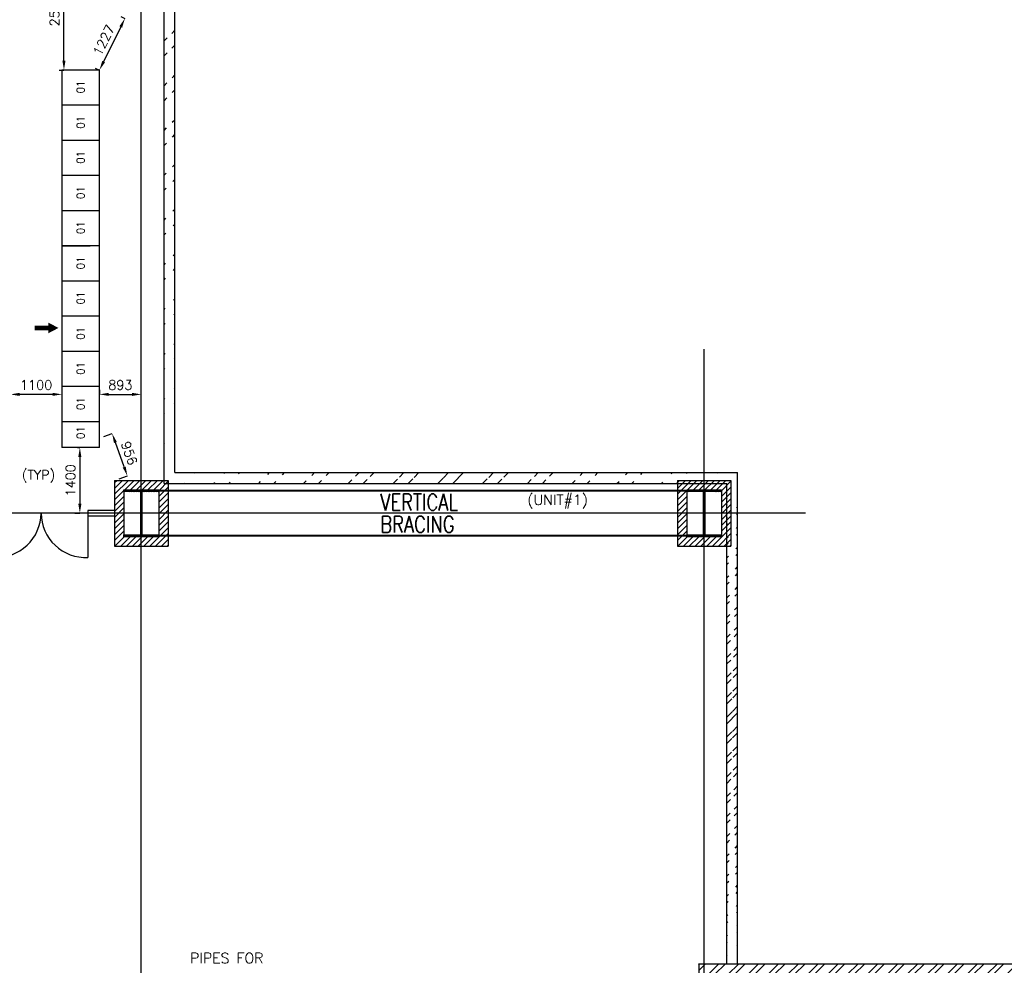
# Model space of a CAD drawing. Extents: x 361682 to 759535, y 756798 to 1113679.
# Tile 15 of 80: x 441333 to 462327, y 957016 to 977183. Entities that reach past the tile are written whole.
import ezdxf

# ---------------------------------------------------------------- set-up
doc = ezdxf.new("R2010")
doc.units = 0
doc.header["$LTSCALE"] = 700
doc.header["$MEASUREMENT"] = 0
doc.header["$PDMODE"] = 2
doc.header["$PDSIZE"] = -1
doc.linetypes.add('CENTER', pattern=[2, 1.25, -0.25, 0.25, -0.25])
doc.layers.get('0').update_dxf_attribs({"linetype": 'CONTINUOUS'})
doc.layers.get('DEFPOINTS').update_dxf_attribs({"linetype": 'CONTINUOUS'})
for name, color, linetype in [('BRACING', 7, 'CONTINUOUS'), ('CEN', 2, 'CENTER'), ('COL', 1, 'CONTINUOUS'), ('GRID', 9, 'CONTINUOUS'), ('PH Plan', 7, 'CONTINUOUS'), ('PNL', 6, 'CONTINUOUS'), ('PNLDIM', 6, 'CONTINUOUS'), ('PNLTXT', 2, 'CONTINUOUS'), ('TEXT', 4, 'CONTINUOUS'), ('WALL', 7, 'CONTINUOUS')]:
    doc.layers.add(name, color=color, linetype=linetype)
doc.styles.add('ROMANS', font='romans.shx')
doc.dimstyles.new('STANDARD$0', dxfattribs={"dimtxt": 200, "dimasz": 200, "dimexe": 0, "dimexo": 100, "dimgap": 100, "dimtad": 1, "dimdec": 0, "dimzin": 0, "dimdsep": 46, "dimtxsty": 'ROMANS', "dimcen": 0.09, "dimclrd": 256, "dimclre": 256, "dimclrt": 256, "dimadec": 0, "dimazin": 0, "dimtfac": 1, "dimtdec": 0, "dimtmove": 0, "dimatfit": 3, "dimfxl": 1, "dimtolj": 1, "dimtzin": 0, "dimlwd": -1, "dimlwe": -1, "dimarcsym": 0})
pattern_1 = [(45, (674584.37, 149946.12), (-212.13203, 212.13203), []), (45, (674725.8, 149946.12), (-212.13203, 212.13203), [])]
pattern_2 = [(45, (262751.2, 818932.3), (-477.297, 477.297), []), (45, (263069.36, 818932.3), (-477.297, 477.297), [])]

# ---------------------------------------------------------------- blocks, each defined once
blk = doc.blocks.new('D-ROW COLUMN')
at = {"layer": 'COL'}
h = blk.add_hatch(dxfattribs=at)
h.set_pattern_fill('ANSI31', color=256, scale=200, angle=180, style=0)
h.set_pattern_definition([(225, (-560004.63, -115195.517), (17.6776695, -17.6776695), [])])
h.paths.add_polyline_path([(370, 500), (0, 500), (0, 460), (14, 460), (370, 460)])
h.paths.add_polyline_path([(0, 500), (-370, 500), (-370, 460), (0, 460)])
h.paths.add_polyline_path([(14, 460), (0, 460), (0, 0), (14, 0)])
h.paths.add_polyline_path([(0, 460), (-14, 460), (-14, 0), (0, 0)])
h.paths.add_polyline_path([(14, 0), (0, 0), (0, -460), (14, -460)])
h.paths.add_polyline_path([(0, 0), (-14, 0), (-14, -460), (0, -460)])
h.paths.add_polyline_path([(370, -460), (0, -460), (0, -500), (370, -500)])
h.paths.add_polyline_path([(0, -460), (-14, -460), (-370, -460), (-370, -500), (0, -500)])
at = {"layer": 'CEN'}
for p, q in [((0, 500), (0, -500)), ((192, 0), (-192, 0))]:
    blk.add_line(p, q, dxfattribs=at)
at = {"layer": 'COL'}
for points in [[(-370, 500), (370, 500), (370, 460), (-370, 460)], [(-14, 460), (14, 460), (14, -460), (-14, -460)], [(-370, -460), (370, -460), (370, -500), (-370, -500)]]:
    blk.add_lwpolyline(points, close=True, dxfattribs=at)
blk = doc.blocks.new('*D1113')
at = {"layer": 'DEFPOINTS', "color": 0, "transparency": 16777216}
for p in [(442669, 968058), (442409, 966658), (442616, 966658)]:
    blk.add_point(p, dxfattribs=at)
at = {"layer": 'PNLDIM', "transparency": 16777216}
for p, q in [((442569, 968058), (442616, 968058)), ((442616, 967858), (442616, 966858)), ((442509, 966658), (442616, 966658))]:
    blk.add_line(p, q, dxfattribs=at)
for points in [[(442583, 967858), (442649, 967858), (442616, 968058)], [(442583, 966858), (442649, 966858), (442616, 966658)]]:
    blk.add_solid(points, dxfattribs=at)
at = {"layer": 'PNLDIM', "transparency": 16777216, "insert": (442416, 967358), "char_height": 200, "attachment_point": 5, "rotation": 90, "style": 'ROMANS'}
blk.add_mtext('\\A1;1400', dxfattribs=at)
blk = doc.blocks.new('*D1114')
at = {"layer": 'DEFPOINTS', "color": 0, "transparency": 16777216}
for p in [(443034, 969192), (443927, 969192), (443927, 968892)]:
    blk.add_point(p, dxfattribs=at)
at = {"layer": 'PNLDIM', "transparency": 16777216}
for p, q in [((443034, 969292), (443034, 969192)), ((443234, 969192), (443727, 969192)), ((443927, 968992), (443927, 969192))]:
    blk.add_line(p, q, dxfattribs=at)
for points in [[(443234, 969225), (443234, 969159), (443034, 969192)], [(443727, 969225), (443727, 969159), (443927, 969192)]]:
    blk.add_solid(points, dxfattribs=at)
at = {"layer": 'PNLDIM', "transparency": 16777216, "insert": (443480, 969392), "char_height": 200, "attachment_point": 5, "style": 'ROMANS'}
blk.add_mtext('\\A1;893', dxfattribs=at)
blk = doc.blocks.new('*D1115')
at = {"layer": 'DEFPOINTS', "color": 0, "transparency": 16777216}
for p in [(441134, 969192), (441134, 969192), (442234, 969192)]:
    blk.add_point(p, dxfattribs=at)
at = {"layer": 'PNLDIM', "transparency": 16777216}
for p, q in [((441134, 969292), (441134, 969192)), ((442034, 969192), (441334, 969192)), ((442234, 969292), (442234, 969192))]:
    blk.add_line(p, q, dxfattribs=at)
for points in [[(441334, 969225), (441334, 969159), (441134, 969192)], [(442034, 969225), (442034, 969159), (442234, 969192)]]:
    blk.add_solid(points, dxfattribs=at)
at = {"layer": 'PNLDIM', "transparency": 16777216, "insert": (441684, 969392), "char_height": 200, "attachment_point": 5, "style": 'ROMANS'}
blk.add_mtext('\\A1;1100', dxfattribs=at)
blk = doc.blocks.new('*D1126')
at = {"layer": 'DEFPOINTS', "color": 0, "transparency": 16777216}
for p in [(442027, 978658), (442277, 978658), (442277, 976108)]:
    blk.add_point(p, dxfattribs=at)
at = {"layer": 'PNLDIM', "transparency": 16777216}
for p, q in [((442127, 978658), (442277, 978658)), ((442277, 976308), (442277, 978458)), ((442177, 976108), (442277, 976108))]:
    blk.add_line(p, q, dxfattribs=at)
for points in [[(442244, 978458), (442310, 978458), (442277, 978658)], [(442244, 976308), (442310, 976308), (442277, 976108)]]:
    blk.add_solid(points, dxfattribs=at)
at = {"layer": 'PNLDIM', "transparency": 16777216, "insert": (442077, 977383), "char_height": 200, "attachment_point": 5, "rotation": 90, "style": 'ROMANS'}
blk.add_mtext('\\A1;2550', dxfattribs=at)
blk = doc.blocks.new('*D1128')
at = {"layer": 'DEFPOINTS', "color": 0, "transparency": 16777216}
for p in [(442669, 968058), (442409, 966658), (442616, 966658)]:
    blk.add_point(p, dxfattribs=at)
at = {"layer": 'PNLDIM', "transparency": 16777216}
for p, q in [((442569, 968058), (442616, 968058)), ((442616, 967858), (442616, 966858)), ((442509, 966658), (442616, 966658))]:
    blk.add_line(p, q, dxfattribs=at)
for points in [[(442583, 967858), (442649, 967858), (442616, 968058)], [(442583, 966858), (442649, 966858), (442616, 966658)]]:
    blk.add_solid(points, dxfattribs=at)
at = {"layer": 'PNLDIM', "transparency": 16777216, "insert": (442416, 967358), "char_height": 200, "attachment_point": 5, "rotation": 90, "style": 'ROMANS'}
blk.add_mtext('\\A1;1400', dxfattribs=at)
blk = doc.blocks.new('*D1129')
at = {"layer": 'DEFPOINTS', "color": 0, "transparency": 16777216}
for p in [(443034, 968258), (443306, 968355), (443357, 967358)]:
    blk.add_point(p, dxfattribs=at)
at = {"layer": 'PNLDIM', "transparency": 16777216}
for p, q in [((443128, 968291), (443306, 968355)), ((443562, 967644), (443374, 968167)), ((443451, 967391), (443629, 967455))]:
    blk.add_line(p, q, dxfattribs=at)
for points in [[(443405, 968178), (443343, 968156), (443306, 968355)], [(443593, 967655), (443530, 967632), (443629, 967455)]]:
    blk.add_solid(points, dxfattribs=at)
at = {"layer": 'PNLDIM', "transparency": 16777216, "insert": (443669, 967938), "char_height": 200, "attachment_point": 5, "rotation": 289.7425, "style": 'ROMANS'}
blk.add_mtext('\\A1;956', dxfattribs=at)
blk = doc.blocks.new('*D1159')
at = {"layer": 'DEFPOINTS', "color": 0, "transparency": 16777216}
for p in [(443577, 977208), (443034, 976108), (443034, 976108)]:
    blk.add_point(p, dxfattribs=at)
at = {"layer": 'PNLDIM', "transparency": 16777216}
for p, q in [((443487, 977252), (443577, 977208)), ((443488, 977028), (443122, 976287)), ((442944, 976152), (443034, 976108))]:
    blk.add_line(p, q, dxfattribs=at)
for points in [[(443459, 977043), (443518, 977014), (443577, 977208)], [(443093, 976302), (443152, 976272), (443034, 976108)]]:
    blk.add_solid(points, dxfattribs=at)
at = {"layer": 'PNLDIM', "transparency": 16777216, "insert": (443126, 976746), "char_height": 200, "attachment_point": 5, "rotation": 63.7274, "style": 'ROMANS'}
blk.add_mtext('\\A1;1227', dxfattribs=at)

msp = doc.modelspace()

# ---------------------------------------------------------------- hatches: boundary and pattern name
h = msp.add_hatch()
h.set_pattern_fill('ANSI32', color=256, scale=1800, style=0)
h.set_pattern_definition(pattern_2)
edge = h.paths.add_edge_path()
edge.add_line((444411.9, 967292.6), (444411.9, 999292.6))
edge.add_line((444641.9, 967522.6), (444641.9, 999522.6))
h = msp.add_hatch()
h.set_pattern_fill('ANSI32', color=256, scale=1800, style=0)
h.set_pattern_definition(pattern_2)
edge = h.paths.add_edge_path()
edge.add_line((444641.9, 967522.6), (456641.9, 967522.6))
edge.add_line((444411.9, 967292.6), (456411.9, 967292.6))
h = msp.add_hatch()
h.set_pattern_fill('ANSI32', scale=800, style=0)
h.set_pattern_definition(pattern_1)
edge = h.paths.add_edge_path()
edge.add_line((456411.9, 957047.6), (456411.9, 967292.6))
edge.add_line((456641.9, 957047.6), (456641.9, 967522.6))
h = msp.add_hatch()
h.set_pattern_fill('ANSI31', color=6, scale=700, style=0)
h.set_pattern_definition([(45, (882534.36, 140343.81), (-61.871843, 61.871843), [])])
h.paths.add_polyline_path([(444496.9, 966542.6), (444296.9, 966542.6), (444296.9, 966157.6), (443984.4, 966157.6), (443984.4, 965957.6), (444496.9, 965957.6)])
h.paths.add_polyline_path([(443869.4, 966157.6), (443556.9, 966157.6), (443556.9, 966197.6), (443556.9, 966542.6), (443356.9, 966542.6), (443356.9, 965957.6), (443869.4, 965957.6)])
h.paths.add_polyline_path([(443556.9, 966657.6), (443356.9, 966657.6), (443356.9, 966542.6), (443556.9, 966542.6)])
h.paths.add_polyline_path([(443556.9, 966772.6), (443356.9, 966772.6), (443356.9, 966657.6), (443556.9, 966657.6)])
h.paths.add_polyline_path([(444496.9, 966772.6), (444296.9, 966772.6), (444296.9, 966657.6), (444496.9, 966657.6)])
h.paths.add_polyline_path([(444496.9, 966657.6), (444296.9, 966657.6), (444296.9, 966542.6), (444496.9, 966542.6)])
h.paths.add_polyline_path([(444496.9, 967165.1), (444496.9, 967357.6), (443984.4, 967357.6), (443984.4, 967157.6), (444296.9, 967157.6), (444296.9, 966772.6), (444496.9, 966772.6)])
h.paths.add_polyline_path([(443556.9, 967157.6), (443869.4, 967157.6), (443869.4, 967357.6), (443356.9, 967357.6), (443356.9, 966772.6), (443556.9, 966772.6)])
h.paths.add_polyline_path([(443926.9, 967357.6), (443869.4, 967357.6), (443869.4, 967157.6), (443926.9, 967157.6)])
h.paths.add_polyline_path([(443984.4, 967357.6), (443926.9, 967357.6), (443926.9, 967157.6), (443984.4, 967157.6)])
h.paths.add_polyline_path([(443984.4, 966157.6), (443926.9, 966157.6), (443926.9, 965957.6), (443984.4, 965957.6)])
h.paths.add_polyline_path([(443926.9, 966157.6), (443869.4, 966157.6), (443869.4, 965957.6), (443926.9, 965957.6)])
h = msp.add_hatch()
h.set_pattern_fill('ANSI31', color=6, scale=700, style=0)
h.set_pattern_definition([(45, (894534.36, 140343.81), (-61.871843, 61.871843), [])])
h.paths.add_polyline_path([(456496.9, 966542.6), (456296.9, 966542.6), (456296.9, 966157.6), (455984.4, 966157.6), (455984.4, 965957.6), (456496.9, 965957.6)])
h.paths.add_polyline_path([(455869.4, 966157.6), (455556.9, 966157.6), (455556.9, 966197.6), (455556.9, 966542.6), (455356.9, 966542.6), (455356.9, 965957.6), (455869.4, 965957.6)])
h.paths.add_polyline_path([(455556.9, 966657.6), (455356.9, 966657.6), (455356.9, 966542.6), (455556.9, 966542.6)])
h.paths.add_polyline_path([(455556.9, 966772.6), (455356.9, 966772.6), (455356.9, 966657.6), (455556.9, 966657.6)])
h.paths.add_polyline_path([(456496.9, 966772.6), (456296.9, 966772.6), (456296.9, 966657.6), (456496.9, 966657.6)])
h.paths.add_polyline_path([(456496.9, 966657.6), (456296.9, 966657.6), (456296.9, 966542.6), (456496.9, 966542.6)])
h.paths.add_polyline_path([(456496.9, 967165.1), (456496.9, 967357.6), (455984.4, 967357.6), (455984.4, 967157.6), (456296.9, 967157.6), (456296.9, 966772.6), (456496.9, 966772.6)])
h.paths.add_polyline_path([(455556.9, 967157.6), (455869.4, 967157.6), (455869.4, 967357.6), (455356.9, 967357.6), (455356.9, 966772.6), (455556.9, 966772.6)])
h.paths.add_polyline_path([(455926.9, 967357.6), (455869.4, 967357.6), (455869.4, 967157.6), (455926.9, 967157.6)])
h.paths.add_polyline_path([(455984.4, 967357.6), (455926.9, 967357.6), (455926.9, 967157.6), (455984.4, 967157.6)])
h.paths.add_polyline_path([(455984.4, 966157.6), (455926.9, 966157.6), (455926.9, 965957.6), (455984.4, 965957.6)])
h.paths.add_polyline_path([(455926.9, 966157.6), (455869.4, 966157.6), (455869.4, 965957.6), (455926.9, 965957.6)])
h = msp.add_hatch()
h.set_pattern_fill('ANSI32', scale=800, style=0)
h.set_pattern_definition(pattern_1)
h.paths.add_polyline_path([(466926.9, 957047.6), (455926.9, 957047.6), (455926.9, 956457.6), (456041.9, 956457.6), (456041.9, 956817.6), (466696.9, 956817.6), (466696.9, 956457.6), (466926.9, 956457.6)])
h.paths.add_polyline_path([(455926.9, 957047.6), (455811.9, 957047.6), (455811.9, 956457.6), (455926.9, 956457.6)])

# ---------------------------------------------------------------- linework, layer by layer
at = {"color": 6}
for p, q in [((443356.9, 967357.6), (443356.9, 965957.6)), ((443356.9, 967357.6), (444496.9, 967357.6)), ((444496.9, 967357.6), (444496.9, 965957.6)), ((444496.9, 967357.6), (444496.9, 965957.6)), ((455356.9, 967357.6), (455356.9, 965957.6)), ((455356.9, 967357.6), (456496.9, 967357.6)), ((456496.9, 967357.6), (456496.9, 965957.6)), ((443556.9, 967157.6), (443556.9, 966157.6)), ((444296.9, 967157.6), (444296.9, 966157.6)), ((455556.9, 967157.6), (455556.9, 966157.6)), ((456296.9, 967157.6), (456296.9, 966157.6)), ((443356.9, 965957.6), (444496.9, 965957.6)), ((455356.9, 965957.6), (456496.9, 965957.6))]:
    msp.add_line(p, q, dxfattribs=at)
at = {"layer": 'BRACING', "const_width": 40}
for points in [[(444296.9, 967137.6), (455556.9, 967137.6)], [(444296.9, 966177.6), (455556.9, 966177.6)]]:
    msp.add_lwpolyline(points, dxfattribs=at)
at = {"layer": 'GRID'}
for p, q in [((443926.9, 937657.2), (443926.9, 1001155.3)), ((455926.9, 937657.2), (455926.9, 970157.6)), ((458087.2, 966657.6), (404126.9, 966657.6))]:
    msp.add_line(p, q, dxfattribs=at)
at = {"layer": 'GRID', "color": 7}
for p, q in [((443356.9, 966715.1), (442789.1, 966715.1)), ((442789.1, 966600.1), (443356.9, 966600.1))]:
    msp.add_line(p, q, dxfattribs=at)
at = {"layer": 'PNL', "color": 2}
for p, q in [((442233.9, 976107.6), (442233.9, 968057.6)), ((443033.9, 976107.6), (442233.9, 976107.6)), ((443033.9, 968057.6), (443033.9, 976107.6)), ((443033.9, 975357.6), (442233.9, 975357.6)), ((443033.9, 974607.6), (442233.9, 974607.6)), ((443033.9, 973857.6), (442233.9, 973857.6)), ((443033.9, 973107.6), (442233.9, 973107.6)), ((443033.9, 972357.6), (442233.9, 972357.6)), ((442233.9, 972357.6), (442833.9, 972357.6)), ((443033.9, 971607.6), (442233.9, 971607.6)), ((443033.9, 970857.6), (442233.9, 970857.6)), ((443033.9, 970107.6), (442233.9, 970107.6)), ((443033.9, 969357.6), (442233.9, 969357.6)), ((443033.9, 968607.6), (442233.9, 968607.6)), ((443033.9, 968057.6), (442233.9, 968057.6))]:
    msp.add_line(p, q, dxfattribs=at)
at = {"layer": 'PNL', "color": 7, "const_width": 100}
msp.add_lwpolyline([(441947, 970608.9), (441649.9, 970608.9)], dxfattribs=at)
at = {"layer": 'PNL', "color": 7}
msp.add_lwpolyline([(442160.3, 970608.9, 0, 225, 0), (441947, 970608.9, 225, 225, 0)], format="xyseb", dxfattribs=at)
at = {"layer": 'WALL'}
for p, q in [((444641.9, 967522.6), (444641.9, 999522.6)), ((444411.9, 967292.6), (444411.9, 999292.6)), ((444641.9, 967522.6), (456641.9, 967522.6)), ((456641.9, 957047.6), (456641.9, 967522.6)), ((444411.9, 967292.6), (456411.9, 967292.6)), ((456411.9, 957047.6), (456411.9, 967292.6)), ((455811.9, 957047.6), (466926.9, 957047.6)), ((455811.9, 957047.6), (455811.9, 956457.6))]:
    msp.add_line(p, q, dxfattribs=at)
at = {"layer": 'WALL', "color": 6}
msp.add_line((442789.1, 966715.1), (442789.1, 965715.1), dxfattribs=at)
for centre, start, end in [((440836.8, 966666.2), 267.12854, 359.48042), ((442741.4, 966666.2), 180.51958, 272.87146)]:
    msp.add_arc(centre, 952.3, start, end, dxfattribs=at)

# ---------------------------------------------------------------- block references
for p in [(443926.9, 966657.6), (455926.9, 966657.6)]:
    msp.add_blockref('D-ROW COLUMN', p)

# ---------------------------------------------------------------- texts
at = {"layer": 'PH Plan', "color": 3, "style": 'ROMANS'}
msp.add_text('     (UNIT#1) ', height=220, dxfattribs=at).set_placement((451336.9, 966833.1))
at = {"layer": 'PH Plan', "style": 'ROMANS'}
msp.add_text('PIPES FOR', height=220, dxfattribs=at).set_placement((444967, 957061))
at = {"layer": 'PNLDIM', "color": 4, "lineweight": 25, "style": 'ROMANS'}
msp.add_text('(TYP)', height=200, dxfattribs=at).set_placement((441379.8, 967376.8))
at = {"layer": 'PNLTXT', "color": 2, "style": 'ROMANS'}
for p in [(442712.9, 975609.1), (442712.9, 974859.1), (442712.9, 974109.1), (442712.9, 973359.1), (442712.9, 972609.1), (442712.9, 971859.1), (442712.9, 971109.1), (442712.9, 970359.1), (442712.9, 969609.1), (442712.9, 968859.1), (442712.9, 968240.1)]:
    msp.add_text('01', height=160, rotation=90, dxfattribs=at).set_placement(p)
at = {"layer": 'TEXT', "insert": (449023.4, 967067.6), "char_height": 350, "width": 1838.557, "attachment_point": 1, "line_spacing_factor": 0.805714, "style": 'ROMANS'}
msp.add_mtext('{\\W0.8;VERTICAL BRACING}', dxfattribs=at)

# ---------------------------------------------------------------- dimensions: what is measured, and where the dimension line sits
at = {"layer": 'PNLDIM', "color": 7}
for base, p1, p2, angle, picture, middle in [((442277.1, 978657.6), (442277.1, 976107.6), (442026.9, 978657.6), 90, '*D1126', (442077.1, 977382.6)), ((441133.9, 969192.1), (442233.9, 969192.1), (441133.9, 969192.1), 180, '*D1115', (441683.9, 969392.1)), ((443926.9, 969192.1), (443033.9, 969192.1), (443926.9, 968892.1), 180, '*D1114', (443480.4, 969392.1)), ((442616.1, 966657.6), (442669.3, 968057.6), (442409.1, 966657.6), 90, '*D1113', (442416.1, 967357.6)), ((442616.1, 966657.6), (442669.3, 968057.6), (442409.1, 966657.6), 90, '*D1128', (442416.1, 967357.6))]:
    dim = msp.add_linear_dim(base=base, p1=p1, p2=p2, angle=angle, dimstyle='STANDARD$0', override={"dimfxl": 0.5, "dimarcsym": 2}, dxfattribs=at)
    dim.commit()
    dim.dimension.update_dxf_attribs({"geometry": picture, "text_midpoint": middle})
dim = msp.add_aligned_dim(p1=(443576.9, 977207.6), p2=(443033.9, 976107.6), distance=0, dimstyle='STANDARD$0', override={"dimfxl": 0.5, "dimarcsym": 2}, dxfattribs=at)
dim.commit()
dim.dimension.update_dxf_attribs({"geometry": '*D1159', "text_midpoint": (443126.1, 976746.1)})
dim = msp.add_linear_dim(base=(443306.4, 968355.4), p1=(443356.9, 967357.6), p2=(443033.9, 968257.6), angle=109.7425, dimstyle='STANDARD$0', override={"dimfxl": 0.5, "dimarcsym": 2}, dxfattribs=at)
dim.commit()
dim.dimension.update_dxf_attribs({"geometry": '*D1129', "text_midpoint": (443480.4, 967870.5), "dimtype": 161})

doc.saveas('drawing.dxf')
